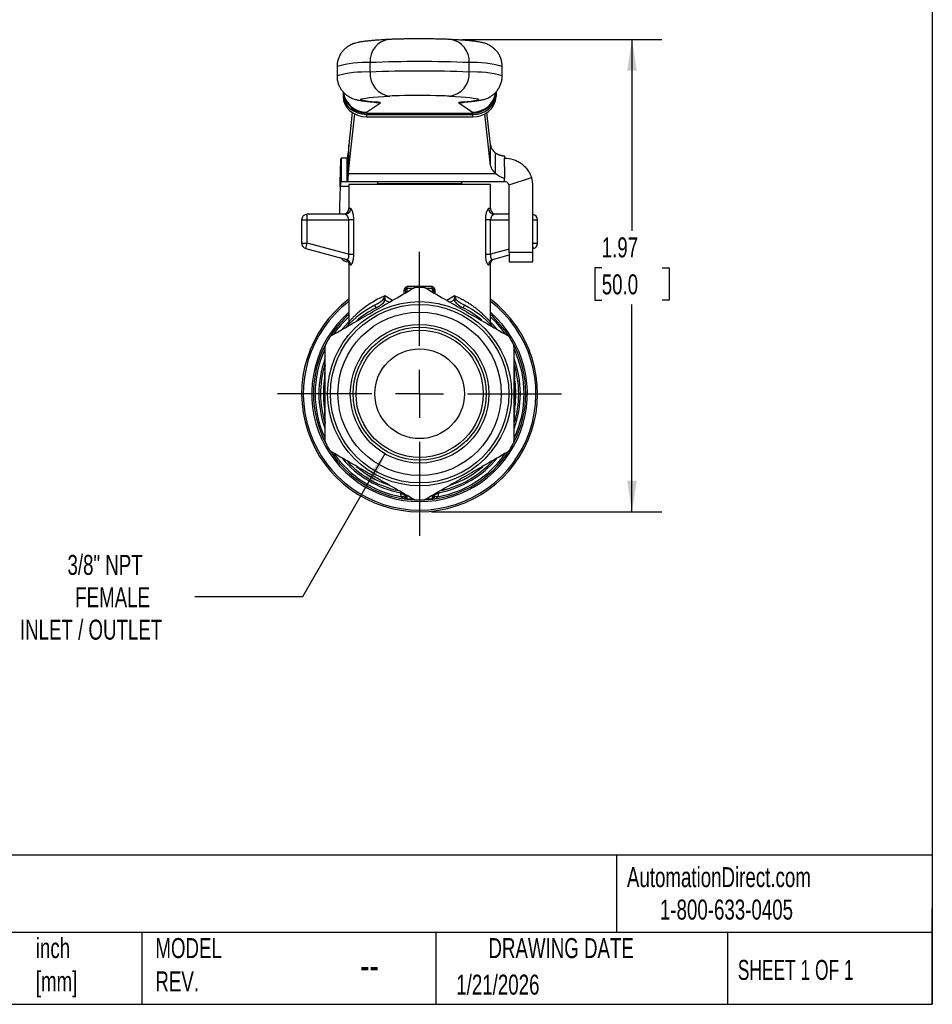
# Model space of a CAD drawing. Header units: inches. Extents: x 0.2 to 10.8, y 0.2 to 8.2.
# Tile 10 of 15: x 6.9 to 10.8, y 0.2 to 4.4. Entities that reach past the tile are written whole.
import ezdxf

# ---------------------------------------------------------------- set-up
doc = ezdxf.new("R2010")
doc.units = ezdxf.units.IN
doc.header["$MEASUREMENT"] = 0
doc.linetypes.add('SLD-Center', pattern=[0.75, 0.6, -0.05, 0.05, -0.05])
doc.linetypes.add('SLD-Solid', pattern=[0])
doc.layers.add('CENTER', color=40, linetype='SLD-Center')
doc.layers.add('DIMENSIONS', color=140, linetype='SLD-Solid', lineweight=25)
doc.layers.add('TEXT', color=140, linetype='SLD-Solid', lineweight=25)
doc.styles.add('SLDTEXTSTYLE0', font='TXT', dxfattribs={"width": 0.7})
doc.styles.add('SLDTEXTSTYLE1', font='TXT', dxfattribs={"width": 0.65})
doc.dimstyles.new('SLDDIMSTYLE0', dxfattribs={"dimtxt": 0.084961, "dimasz": 0.13, "dimexe": 0, "dimexo": 0.0625, "dimgap": 0.02124, "dimtad": 0, "dimtih": 1, "dimtoh": 1, "dimrnd": 1e-09, "dimzin": 12, "dimdsep": 46, "dimtxsty": 'SLDTEXTSTYLE0', "dimsah": 1, "dimcen": 0.09, "dimadec": 0, "dimazin": 3, "dimtfac": 1, "dimtofl": 0, "dimtmove": 0, "dimatfit": 3, "dimfxl": 0, "dimfrac": 2, "dimtolj": 1, "dimtzin": 12, "dimarcsym": 0})
doc.dimstyles.new('SLDDIMSTYLE3', dxfattribs={"dimtxt": 0.084961, "dimasz": 0.13, "dimexe": 0, "dimexo": 0.0625, "dimgap": 0.02124, "dimtad": 0, "dimtih": 1, "dimtoh": 1, "dimrnd": 1e-09, "dimzin": 12, "dimdsep": 46, "dimtxsty": 'SLDTEXTSTYLE0', "dimsah": 1, "dimcen": 0, "dimadec": 0, "dimazin": 3, "dimtfac": 1, "dimtofl": 0, "dimtmove": 0, "dimatfit": 3, "dimfxl": 0, "dimfrac": 2, "dimtolj": 1, "dimtzin": 12, "dimarcsym": 0})

# ---------------------------------------------------------------- blocks, each defined once
blk = doc.blocks.new('_D_5')
at = {"layer": 'DIMENSIONS'}
for p, q in [((8.4669, 2.5452), (8.1226, 1.9487)), ((8.1226, 1.9487), (7.6731, 1.9487))]:
    blk.add_line(p, q, dxfattribs=at)
blk.add_solid([(8.4669, 2.5452), (8.3846, 2.4426), (8.4193, 2.4226)], dxfattribs=at)
at = {"layer": 'DIMENSIONS', "attachment_point": 1, "style": 'SLDTEXTSTYLE0'}
for s, insert, char_height in [('3/8" NPT', (7.1425, 2.1237), 0.08333), ('FEMALE', (7.1748, 1.9886), 0.08333), ('INLET / OUTLET', (6.9441, 1.8536), 0.083333)]:
    blk.add_mtext(s, dxfattribs=dict(at, insert=insert, char_height=char_height))
blk = doc.blocks.new('_D_6')
at = {"layer": 'DIMENSIONS'}
for p, q in [((8.7905, 4.2723), (9.6223, 4.2723)), ((9.4973, 4.2723), (9.4973, 3.4749)), ((9.371, 3.3208), (9.3425, 3.3208)), ((9.3425, 3.3208), (9.3425, 3.1858)), ((9.6235, 3.3208), (9.652, 3.3208)), ((9.652, 3.3208), (9.652, 3.1858)), ((9.3425, 3.1858), (9.371, 3.1858)), ((9.4973, 2.3033), (9.4973, 3.1668)), ((9.652, 3.1858), (9.6235, 3.1858)), ((8.6614, 2.3033), (9.6223, 2.3033))]:
    blk.add_line(p, q, dxfattribs=at)
for points in [[(9.4973, 4.2723), (9.4773, 4.1423), (9.5173, 4.1423)], [(9.4973, 2.3033), (9.5173, 2.4333), (9.4773, 2.4333)]]:
    blk.add_solid(points, dxfattribs=at)
at = {"layer": 'DIMENSIONS', "char_height": 0.08333, "attachment_point": 1, "style": 'SLDTEXTSTYLE0'}
for s, insert in [('1.97', (9.371, 3.4472)), ('50.0', (9.371, 3.2932))]:
    blk.add_mtext(s, dxfattribs=dict(at, insert=insert))
blk = doc.blocks.new('SW_CENTERMARKSYMBOL_0')
at = {"layer": 'CENTER', "color": 0}
for p, q in [((0, 0.2), (0, 0.5921)), ((0, 0), (0, 0.1)), ((-0.2, 0), (-0.5921, 0)), ((0, 0), (-0.1, 0)), ((0, 0), (0, -0.1)), ((0, 0), (0.1, 0)), ((0.2, 0), (0.5921, 0)), ((0, -0.2), (0, -0.5921))]:
    blk.add_line(p, q, dxfattribs=at)

msp = doc.modelspace()

# ---------------------------------------------------------------- linework, layer by layer
for p, q in [((8.267, 4.1596), (8.267, 4.1203)), ((8.4051, 4.1366), (8.4051, 4.1759)), ((8.8178, 4.1366), (8.8178, 4.1759)), ((8.9559, 4.1203), (8.9559, 4.1596)), ((8.2919, 4.0548), (8.2919, 4.0452)), ((8.2919, 4.0452), (8.2919, 4.0353)), ((8.2936, 4.0498), (8.2936, 4.0456)), ((8.931, 4.0549), (8.931, 4.0452)), ((8.931, 4.0353), (8.931, 4.0547)), ((8.931, 4.0452), (8.931, 4.0353)), ((8.3905, 3.9693), (8.4485, 4.0079)), ((8.4239, 4.0113), (8.4316, 4.0111)), ((8.7744, 4.0079), (8.8324, 3.9693)), ((8.7989, 4.0113), (8.7913, 4.0111)), ((8.3305, 3.9676), (8.3162, 3.8325)), ((8.3391, 3.9626), (8.3162, 3.7472)), ((8.3905, 3.9693), (8.3905, 3.9652)), ((8.3905, 3.9652), (8.8324, 3.9652)), ((8.3905, 3.9652), (8.3905, 3.9599)), ((8.3905, 3.9599), (8.8324, 3.9599)), ((8.3905, 3.9599), (8.3905, 3.9501)), ((8.3905, 3.9501), (8.8324, 3.9501)), ((8.8324, 3.9693), (8.8324, 3.9652)), ((8.8324, 3.9652), (8.8324, 3.9599)), ((8.8324, 3.9599), (8.8324, 3.9501)), ((8.9067, 3.7472), (8.8838, 3.9626)), ((8.9067, 3.8325), (8.8923, 3.9677)), ((8.3162, 3.8325), (8.3135, 3.7988)), ((8.3162, 3.7472), (8.3162, 3.8325)), ((8.9067, 3.7472), (8.9067, 3.8325)), ((8.2838, 3.7777), (8.2838, 3.6793)), ((8.3094, 3.7777), (8.2838, 3.7777)), ((8.3094, 3.6793), (8.3094, 3.7777)), ((8.3135, 3.7988), (8.3135, 3.7136)), ((8.9285, 3.7136), (8.9285, 3.7988)), ((8.9658, 3.7863), (8.9658, 3.7777)), ((8.9658, 3.7418), (8.9658, 3.7777)), ((8.3162, 3.7472), (8.3135, 3.7136)), ((8.9658, 3.7418), (8.9658, 3.6932)), ((8.3135, 3.7136), (8.9285, 3.7136)), ((8.9844, 3.6659), (9.0777, 3.6972)), ((8.2799, 3.6596), (8.2768, 3.581)), ((8.3162, 3.6596), (8.2799, 3.6596)), ((8.3094, 3.6793), (8.2838, 3.6793)), ((8.9658, 3.6793), (8.3094, 3.6793)), ((8.3162, 3.6675), (8.3162, 3.5671)), ((8.9067, 3.6675), (8.3162, 3.6675)), ((8.4353, 3.6714), (8.4353, 3.6675)), ((8.4353, 3.6714), (8.7876, 3.6714)), ((8.7876, 3.6675), (8.7876, 3.6714)), ((8.9067, 3.5671), (8.9067, 3.6675)), ((8.9658, 3.6881), (8.9658, 3.6932)), ((8.9658, 3.6793), (8.9658, 3.6881)), ((8.9855, 3.3842), (8.9855, 3.6596)), ((9.0839, 3.3842), (9.0839, 3.6596)), ((8.2768, 3.581), (8.2768, 3.5435)), ((8.1429, 3.5199), (8.1429, 3.5435)), ((8.3005, 3.5435), (8.1429, 3.5435)), ((8.3235, 3.5671), (8.3162, 3.5671)), ((8.9067, 3.5671), (8.8993, 3.5671)), ((8.9855, 3.5435), (8.9224, 3.5435)), ((8.1193, 3.5199), (8.1429, 3.5199)), ((8.1193, 3.5199), (8.1193, 3.4238)), ((8.1429, 3.5199), (8.3152, 3.5199)), ((8.1429, 3.4238), (8.1429, 3.5199)), ((8.3152, 3.5199), (8.3152, 3.3777)), ((8.3372, 3.3777), (8.3372, 3.5199)), ((8.8857, 3.5199), (8.8857, 3.3777)), ((8.9077, 3.3777), (8.9077, 3.5199)), ((8.9077, 3.5199), (8.9855, 3.5199)), ((9.0839, 3.5199), (9.1036, 3.5199)), ((9.1036, 3.4238), (9.1036, 3.5199)), ((8.1193, 3.4238), (8.1429, 3.4238)), ((8.1368, 3.401), (8.1429, 3.4238)), ((8.3152, 3.3777), (8.1429, 3.4238)), ((9.0839, 3.4238), (9.1036, 3.4238)), ((9.0861, 3.401), (9.0839, 3.4091)), ((8.1368, 3.401), (8.3066, 3.3555)), ((8.9855, 3.3985), (8.9077, 3.3777)), ((8.9163, 3.3555), (8.9855, 3.374)), ((9.0839, 3.3842), (8.9855, 3.3842)), ((8.9855, 3.3842), (8.9855, 3.3448)), ((9.0839, 3.4004), (9.0861, 3.401)), ((9.0839, 3.3448), (9.0839, 3.3842)), ((8.3162, 3.3348), (8.3162, 3.0944)), ((8.9067, 3.0946), (8.9067, 3.3348)), ((8.9855, 3.3448), (9.0839, 3.3448)), ((8.4982, 3.1847), (8.4658, 3.2032)), ((8.5462, 3.2245), (8.5462, 3.2124)), ((8.5524, 3.2245), (8.5524, 3.216)), ((8.5593, 3.2356), (8.5873, 3.2358)), ((8.5593, 3.22), (8.5593, 3.2356)), ((8.6355, 3.2358), (8.6635, 3.2356)), ((8.6635, 3.2356), (8.6635, 3.22)), ((8.6705, 3.216), (8.6705, 3.2245)), ((8.6766, 3.2124), (8.6766, 3.2245)), ((8.7571, 3.2032), (8.7247, 3.1847)), ((8.4709, 3.1842), (8.4853, 3.1773)), ((8.7375, 3.1773), (8.752, 3.1842)), ((8.5351, 2.3849), (8.5319, 2.3827)), ((8.5319, 2.3827), (8.5371, 2.3838)), ((8.6858, 2.3838), (8.691, 2.3827)), ((8.691, 2.3827), (8.6878, 2.3849)), ((8.5524, 2.3749), (8.5524, 2.3634)), ((8.5593, 2.3572), (8.5593, 2.3709)), ((8.5861, 2.3556), (8.5593, 2.3572)), ((8.5593, 2.3556), (8.5904, 2.3538)), ((8.6325, 2.3538), (8.6635, 2.3556)), ((8.6635, 2.3572), (8.6368, 2.3556)), ((8.6635, 2.3709), (8.6635, 2.3572)), ((8.6705, 2.3634), (8.6705, 2.3749))]:
    msp.add_line(p, q)
at = {"flags": 128}
for points in [[(8.4316, 4.0111), (8.4125, 4.0127), (8.3966, 4.0144), (8.3839, 4.0161), (8.3745, 4.0178), (8.3684, 4.0196), (8.3656, 4.0213), (8.3661, 4.0231), (8.37, 4.0248), (8.3772, 4.0266), (8.3877, 4.0283), (8.4015, 4.03), (8.4185, 4.0316), (8.4385, 4.0333), (8.4616, 4.0348), (8.4876, 4.0363)], [(8.7353, 4.0363), (8.7613, 4.0348), (8.7844, 4.0333), (8.8044, 4.0316), (8.8214, 4.03), (8.8351, 4.0283), (8.8457, 4.0266), (8.8529, 4.0248), (8.8568, 4.0231), (8.8573, 4.0213), (8.8545, 4.0196), (8.8484, 4.0178), (8.839, 4.0161), (8.8262, 4.0144), (8.8103, 4.0127), (8.7913, 4.0111)], [(8.4218, 4.0117), (8.4293, 4.0099), (8.4485, 4.0079)], [(8.4485, 4.0079), (8.4488, 4.0083), (8.4484, 4.0088), (8.4473, 4.0092), (8.4455, 4.0096), (8.443, 4.01), (8.4398, 4.0104), (8.436, 4.0107), (8.4316, 4.0111)], [(8.7913, 4.0111), (8.7868, 4.0107), (8.783, 4.0104), (8.7799, 4.01), (8.7774, 4.0096), (8.7756, 4.0092), (8.7745, 4.0088), (8.7741, 4.0083), (8.7744, 4.0079)], [(8.7744, 4.0079), (8.7935, 4.0099), (8.8025, 4.0121)], [(8.3162, 3.0946), (8.3004, 3.0782), (8.2893, 3.0654)], [(8.9349, 3.0638), (8.9224, 3.0782), (8.9071, 3.0942)], [(8.5319, 2.3827), (8.5319, 2.3811), (8.5319, 2.3798)], [(8.691, 2.3798), (8.691, 2.3815), (8.691, 2.3827)]]:
    msp.add_lwpolyline(points, dxfattribs=at)
for radius in [0.3839, 0.372, 0.3406, 0.289, 0.277, 0.2652, 0.187]:
    msp.add_circle((8.6114, 2.7955), radius)
for centre, radius, start, end in [((8.4948, 4.1832), 0.09, 97.9376, 184.6432), ((8.7281, 4.1832), 0.09, 355.3567, 82.0624), ((8.3851, 3.7512), 0.4252, 87.308, 106.1328), ((8.6114, -0.9471), 5.1272, 87.6931, 92.3069), ((8.8378, 3.7512), 0.4252, 73.8673, 92.6919), ((8.3851, 3.7118), 0.4252, 87.3081, 106.1328), ((8.4988, 4.1296), 0.094, 175.7625, 263.1845), ((8.6114, -0.9864), 5.1272, 87.6931, 92.3069), ((8.7241, 4.1296), 0.094, 276.8155, 4.2376), ((8.8378, 3.7119), 0.4251, 73.8644, 92.6936), ((8.5595, 2.5905), 1.4477, 91.2989, 92.8447), ((8.6112, 0.3229), 3.7158, 88.6139, 91.3043), ((8.6657, 2.6453), 1.3927, 87.1384, 88.5447), ((8.8324, 4.0637), 0.0985, 269.9837, 354.3366), ((8.8386, 4.0524), 0.0927, 266.1967, 355.5123), ((8.8386, 4.0426), 0.0927, 266.1967, 355.5123), ((8.9571, 3.8412), 0.0512, 189.8433, 235.9132), ((8.9571, 3.756), 0.0512, 189.8433, 235.9132), ((8.9658, 3.6596), 0.1181, 0, 18.5571), ((8.4431, 3.6714), 0.00787, 90, 180), ((8.7797, 3.6714), 0.00787, 0, 90), ((8.9658, 3.6596), 0.0197, 0, 18.5571), ((8.1429, 3.5199), 0.0236, 90, 180), ((8.2925, 3.5671), 0.0236, 270, 0), ((8.9303, 3.5671), 0.0236, 180, 270), ((9.0799, 3.5199), 0.0236, 0, 80.4059), ((8.1429, 3.4238), 0.0236, 180, 255), ((9.0799, 3.4238), 0.0236, 285, 0), ((8.3162, 3.3842), 0.0394, 214.9959, 265.7951), ((8.6114, 2.7955), 0.4429, 88.0388, 91.9612), ((8.6114, 2.7955), 0.4921, 126.8699, 53.1301), ((8.6114, 2.7955), 0.4852, 127.4851, 52.5149), ((8.6114, 2.7955), 0.4134, 116.9122, 137.6034), ((8.6114, 2.7955), 0.4134, 42.7988, 63.088), ((8.6114, 2.7955), 0.4498, 131.0269, 48.9731), ((8.6114, 2.7955), 0.4429, 131.8103, 146.6094), ((8.6114, 2.7955), 0.4016, 116.9122, 131.0461), ((8.6114, 2.7955), 0.4016, 49.6567, 63.0878), ((8.6114, 2.7955), 0.4429, 32.8501, 48.1897), ((8.6114, 2.7955), 0.436, 132.6288, 145.0978), ((8.6114, 2.7955), 0.436, 34.9938, 47.3712), ((8.6114, 2.7955), 0.4429, 152.9799, 207.15), ((8.6114, 2.7955), 0.4429, 148.0388, 151.9612), ((8.6114, 2.7955), 0.4429, 28.0388, 31.9612), ((8.6114, 2.7955), 0.4429, 332.9977, 27.1856), ((8.6114, 2.7955), 0.436, 154.913, 205.0232), ((8.6114, 2.7955), 0.436, 334.9341, 25.0143), ((8.6114, 2.7955), 0.4203, 159.9559, 200.0621), ((8.6114, 2.7955), 0.4134, 162.9319, 197.6653), ((8.6114, 2.7955), 0.4203, 339.713, 20.4641), ((8.6114, 2.7955), 0.4134, 342.8423, 17.1798), ((8.6114, 2.7955), 0.4016, 172.0096, 187.9904), ((8.6114, 2.7955), 0.4016, 352.0096, 7.9904), ((8.6114, 2.7955), 0.4429, 208.0388, 211.9612), ((8.6114, 2.7955), 0.4429, 328.0388, 331.9612), ((8.6114, 2.7955), 0.4429, 212.8144, 263.2437), ((8.6114, 2.7955), 0.436, 214.9874, 259.876), ((8.6114, 2.7955), 0.4429, 276.7563, 326.574), ((8.6114, 2.7955), 0.436, 280.124, 325.0788), ((8.6114, 2.7955), 0.4203, 219.9362, 259.0945), ((8.6114, 2.7955), 0.4134, 222.9436, 257.7451), ((8.6114, 2.7955), 0.4203, 280.9055, 320.4099), ((8.6114, 2.7955), 0.4134, 282.8778, 317.2277), ((8.6114, 2.7955), 0.4016, 229.0012, 251.0549), ((8.6114, 2.7955), 0.4016, 288.9926, 311.0461), ((8.5593, 2.3642), 0.007, 186.1256, 269.8765), ((8.5603, 2.3634), 0.00787, 180, 263.2437), ((8.6114, 2.7955), 0.4429, 268.0388, 271.9612), ((8.6635, 2.3642), 0.007, 270.1235, 353.8744), ((8.6626, 2.3634), 0.00787, 276.7563, 0)]:
    msp.add_arc(centre, radius, start, end)
for centre, ratio, start_param, end_param in [((8.3905, 4.0452), 0.864839, 3.14159, 4.712386), ((8.3905, 4.0353), 0.864839, 3.14159, 4.712386), ((8.3905, 4.0635), 0.998021, 3.256584, 3.324589), ((8.3905, 4.0677), 0.998021, 3.324589, 4.712376), ((8.3905, 4.0635), 0.998021, 3.324589, 4.712376), ((8.8324, 4.0677), 0.998021, 4.712376, 6.134276)]:
    msp.add_ellipse(centre, major_axis=(0.0986, 0), ratio=ratio, start_param=start_param, end_param=end_param)
for points, knots in [([(8.4823, 4.2723), (8.4778, 4.2721), (8.4645, 4.2713), (8.4442, 4.2701), (8.4222, 4.2685), (8.4023, 4.2668), (8.3841, 4.2649), (8.3687, 4.2628), (8.3559, 4.2605), (8.3456, 4.2581), (8.3366, 4.2552), (8.3286, 4.2522), (8.32, 4.248), (8.3106, 4.2424), (8.3008, 4.2348), (8.2912, 4.2252), (8.2823, 4.2135), (8.275, 4.1999), (8.2699, 4.1851), (8.2671, 4.1714), (8.2673, 4.1629), (8.2673, 4.1596)], [0, 0, 0, 0, 0.0474385, 0.1395989, 0.2324851, 0.3269355, 0.4242849, 0.528039, 0.6118346, 0.6752184, 0.710662, 0.7421017, 0.770787, 0.7987548, 0.826938, 0.8562418, 0.8866283, 0.9177039, 0.9491666, 0.9808288, 1, 1, 1, 1]), ([(8.6285, 4.2748), (8.626, 4.2748), (8.6166, 4.2748), (8.5999, 4.2748), (8.579, 4.2747), (8.5586, 4.2745), (8.5392, 4.2742), (8.521, 4.2738), (8.5043, 4.2733), (8.4915, 4.2728), (8.4847, 4.2724), (8.4823, 4.2723)], [0, 0, 0, 0, 0.045421, 0.170673, 0.295932, 0.421317, 0.547027, 0.673336, 0.800692, 0.929941, 1, 1, 1, 1]), ([(8.7405, 4.2723), (8.7383, 4.2724), (8.7313, 4.2728), (8.7182, 4.2733), (8.7008, 4.2738), (8.6822, 4.2742), (8.6625, 4.2745), (8.6445, 4.2747), (8.633, 4.2747), (8.6285, 4.2748)], [0, 0, 0, 0, 0.084104, 0.256408, 0.421266, 0.582226, 0.741332, 0.899462, 1, 1, 1, 1]), ([(8.9558, 4.1595), (8.9558, 4.16), (8.9563, 4.1661), (8.9546, 4.1776), (8.9506, 4.1931), (8.9444, 4.2069), (8.9367, 4.219), (8.928, 4.2292), (8.9189, 4.2374), (8.9099, 4.2439), (8.9014, 4.2488), (8.8935, 4.2525), (8.8861, 4.2553), (8.8787, 4.2576), (8.8707, 4.2597), (8.8607, 4.2617), (8.8479, 4.2637), (8.8318, 4.2656), (8.8127, 4.2675), (8.7914, 4.2692), (8.7674, 4.2708), (8.7495, 4.2718), (8.7405, 4.2723)], [0, 0, 0, 0, 0.002994, 0.036379, 0.068078, 0.09839, 0.127489, 0.155455, 0.182335, 0.208343, 0.2342, 0.261044, 0.29043, 0.324747, 0.367523, 0.425185, 0.514512, 0.615105, 0.709358, 0.809256, 0.904737, 1, 1, 1, 1]), ([(8.2673, 4.1203), (8.2672, 4.1177), (8.267, 4.1096), (8.2695, 4.0965), (8.2744, 4.0816), (8.2812, 4.0684), (8.2893, 4.057), (8.2982, 4.0475), (8.3073, 4.0399), (8.3162, 4.0341), (8.3244, 4.0297), (8.3321, 4.0263), (8.3395, 4.0237), (8.347, 4.0215), (8.3555, 4.0195), (8.3672, 4.0174), (8.3818, 4.0153), (8.4002, 4.0134), (8.4144, 4.0121), (8.4226, 4.0115), (8.4239, 4.0113)], [0, 0, 0, 0, 0.019788, 0.062131, 0.102452, 0.141079, 0.178186, 0.213848, 0.248157, 0.281584, 0.31538, 0.351023, 0.390987, 0.438776, 0.499916, 0.585623, 0.731993, 0.857581, 0.976603, 1, 1, 1, 1]), ([(8.7989, 4.0113), (8.8024, 4.0116), (8.813, 4.0125), (8.829, 4.014), (8.8467, 4.016), (8.8615, 4.0183), (8.8735, 4.0209), (8.8831, 4.0236), (8.8909, 4.0264), (8.8992, 4.03), (8.9083, 4.035), (8.9179, 4.0417), (8.9277, 4.0504), (8.937, 4.0613), (8.945, 4.0741), (8.9511, 4.0885), (8.9552, 4.104), (8.9556, 4.1148), (8.9558, 4.1202)], [0, 0, 0, 0, 0.061587, 0.186327, 0.315169, 0.457245, 0.557113, 0.607264, 0.650235, 0.688485, 0.724784, 0.760956, 0.798212, 0.837009, 0.87691, 0.917454, 0.958345, 1, 1, 1, 1]), ([(8.4239, 4.0113), (8.4251, 4.0113), (8.4276, 4.0111), (8.4295, 4.0108), (8.4292, 4.0109), (8.4291, 4.0109)], [0, 0, 0, 0, 0.393679, 0.858361, 1, 1, 1, 1]), ([(8.7936, 4.0109), (8.7937, 4.0109), (8.7939, 4.0109), (8.7961, 4.0111), (8.7982, 4.0113), (8.7989, 4.0113)], [0, 0, 0, 0, 0.309075, 0.765663, 1, 1, 1, 1]), ([(8.2799, 3.6596), (8.2802, 3.675), (8.2805, 3.6903), (8.2812, 3.7187), (8.2815, 3.7317), (8.2822, 3.7536), (8.2825, 3.7623), (8.283, 3.7714), (8.2831, 3.7738), (8.2835, 3.7769), (8.2836, 3.7777), (8.2838, 3.7777)], [0, 0, 0, 0, 0.1173073, 0.1173073, 0.2345529, 0.2345529, 0.3517984, 0.3517984, 0.4121738, 0.4121738, 0.47255, 0.47255, 0.47255, 0.47255]), ([(8.3094, 3.7777), (8.31, 3.7777), (8.3107, 3.7795), (8.3121, 3.7867), (8.3128, 3.792), (8.3135, 3.7988)], [0, 0, 0, 0, 0.1050019, 0.1050019, 0.2100038, 0.2100038, 0.2100038, 0.2100038]), ([(8.9285, 3.7988), (8.9288, 3.7986), (8.9295, 3.7982), (8.9305, 3.7976), (8.9316, 3.7971), (8.9327, 3.7965), (8.9338, 3.7959), (8.9349, 3.7954), (8.936, 3.7949), (8.9372, 3.7944), (8.9384, 3.7938), (8.9396, 3.7934), (8.9408, 3.7929), (8.942, 3.7924), (8.9433, 3.792), (8.9446, 3.7915), (8.9459, 3.7911), (8.9472, 3.7907), (8.9485, 3.7903), (8.9499, 3.7899), (8.9512, 3.7895), (8.9526, 3.7891), (8.954, 3.7888), (8.9554, 3.7884), (8.9568, 3.7881), (8.9583, 3.7878), (8.9598, 3.7875), (8.9612, 3.7872), (8.9627, 3.7869), (8.9642, 3.7866), (8.9653, 3.7864), (8.9658, 3.7863)], [0, 0, 0, 0, 0.008495, 0.0169498, 0.0253634, 0.0337347, 0.0420628, 0.0503467, 0.0585855, 0.0667782, 0.0749238, 0.0830215, 0.0910703, 0.0990693, 0.1070176, 0.1149143, 0.1227587, 0.1305497, 0.1382867, 0.1459689, 0.1535953, 0.1611653, 0.1686781, 0.176133, 0.1835293, 0.1908664, 0.1981435, 0.20536, 0.2125154, 0.2196092, 0.2266407, 0.2266407, 0.2266407, 0.2266407]), ([(8.9658, 3.7777), (8.9776, 3.7777), (8.9894, 3.776), (9.0068, 3.7705), (9.0125, 3.7683), (9.0234, 3.7629), (9.0287, 3.7598), (9.0388, 3.7527), (9.0436, 3.7486), (9.0525, 3.74), (9.0566, 3.7354), (9.0641, 3.7254), (9.0674, 3.72), (9.0733, 3.709), (9.0757, 3.7032), (9.0777, 3.6972)], [0, 0, 0, 0, 0.25, 0.25, 0.375, 0.375, 0.5, 0.5, 0.625, 0.625, 0.75, 0.75, 0.875, 0.875, 1, 1, 1, 1]), ([(8.3135, 3.7136), (8.3128, 3.7024), (8.3121, 3.6938), (8.3107, 3.6822), (8.31, 3.6793), (8.3094, 3.6793)], [0, 0, 0, 0, 0.170494, 0.170494, 0.340988, 0.340988, 0.340988, 0.340988]), ([(8.2838, 3.6793), (8.2835, 3.6793), (8.2832, 3.6788), (8.2825, 3.6768), (8.2822, 3.6754), (8.2815, 3.6717), (8.2812, 3.6696), (8.2805, 3.6648), (8.2802, 3.6622), (8.2799, 3.6596)], [0, 0, 0, 0, 0.01985532, 0.01985532, 0.03970042, 0.03970042, 0.05954552, 0.05954552, 0.07941781, 0.07941781, 0.07941781, 0.07941781]), ([(8.9844, 3.6659), (8.9835, 3.6688), (8.9818, 3.6714), (8.9783, 3.675), (8.9764, 3.6763), (8.9713, 3.6789), (8.9683, 3.6793), (8.9658, 3.6793)], [0, 0, 0, 0, 0.25, 0.25, 0.5, 0.5, 1, 1, 1, 1]), ([(8.3005, 3.5435), (8.3065, 3.5435), (8.3125, 3.546), (8.3211, 3.5548), (8.3235, 3.5609), (8.3235, 3.5671)], [0, 0, 0, 0, 0.5, 0.5, 1, 1, 1, 1]), ([(8.3152, 3.5199), (8.3152, 3.5206), (8.3152, 3.5221), (8.3149, 3.5244), (8.3144, 3.5267), (8.3136, 3.5296), (8.3122, 3.5331), (8.3103, 3.5364), (8.3079, 3.5394), (8.3053, 3.5418), (8.3026, 3.5433), (8.3012, 3.5434), (8.3005, 3.5435)], [0, 0, 0, 0, 0.056185, 0.113915, 0.173506, 0.235247, 0.349081, 0.482198, 0.580676, 0.742245, 0.888973, 1, 1, 1, 1]), ([(8.3372, 3.5199), (8.3372, 3.5271), (8.3359, 3.5414), (8.3304, 3.5611), (8.3258, 3.5671), (8.3235, 3.5671)], [0, 0, 0, 0, 0.0547811, 0.1095621, 0.1917337, 0.1917337, 0.1917337, 0.1917337]), ([(8.8993, 3.5671), (8.8964, 3.5671), (8.8893, 3.5558), (8.8857, 3.5307), (8.8857, 3.5199)], [0, 0, 0, 0, 0.1095943, 0.19179, 0.19179, 0.19179, 0.19179]), ([(8.8993, 3.5671), (8.8993, 3.5609), (8.9018, 3.5548), (8.9103, 3.546), (8.9163, 3.5435), (8.9224, 3.5435)], [0, 0, 0, 0, 0.5, 0.5, 1, 1, 1, 1]), ([(8.9224, 3.5435), (8.922, 3.5435), (8.9211, 3.5434), (8.9195, 3.5429), (8.9174, 3.5416), (8.9151, 3.5395), (8.9135, 3.5375), (8.912, 3.5354), (8.9105, 3.5328), (8.9089, 3.5285), (8.9079, 3.5241), (8.9077, 3.5212), (8.9077, 3.5199)], [0, 0, 0, 0, 0.068382, 0.153499, 0.255378, 0.411482, 0.512324, 0.518371, 0.658421, 0.784484, 0.897784, 1, 1, 1, 1]), ([(8.3372, 3.5199), (8.3354, 3.5199), (8.3324, 3.5199), (8.3246, 3.5199), (8.3199, 3.5199), (8.3152, 3.5199)], [0, 0, 0, 0, 0.5, 0.5, 1, 1, 1, 1]), ([(8.9077, 3.5199), (8.903, 3.5199), (8.8983, 3.5199), (8.8905, 3.5199), (8.8875, 3.5199), (8.8857, 3.5199)], [0, 0, 0, 0, 0.5, 0.5, 1, 1, 1, 1]), ([(8.3066, 3.3555), (8.3071, 3.3554), (8.308, 3.3552), (8.3093, 3.3555), (8.3106, 3.356), (8.3117, 3.3569), (8.3127, 3.3579), (8.3136, 3.3591), (8.3141, 3.3601), (8.3153, 3.3626), (8.3167, 3.3681), (8.3157, 3.3744), (8.3152, 3.3777)], [0, 0, 0, 0, 0.0875, 0.169738, 0.246802, 0.318798, 0.385855, 0.448133, 0.505835, 0.507684, 0.749829, 1, 1, 1, 1]), ([(8.3152, 3.3777), (8.3199, 3.3777), (8.3246, 3.3777), (8.3324, 3.3777), (8.3354, 3.3777), (8.3372, 3.3777)], [0, 0, 0, 0, 0.5, 0.5, 1, 1, 1, 1]), ([(8.3235, 3.3327), (8.3257, 3.332), (8.3304, 3.3369), (8.336, 3.3561), (8.3372, 3.3705), (8.3372, 3.3777)], [0, 0, 0, 0, 0.0813558, 0.135593, 0.1898301, 0.1898301, 0.1898301, 0.1898301]), ([(8.8857, 3.3777), (8.8857, 3.3705), (8.8866, 3.3599), (8.8913, 3.3389), (8.8964, 3.3318), (8.8993, 3.3327)], [0, 0, 0, 0, 0.0542219, 0.0813328, 0.1897765, 0.1897765, 0.1897765, 0.1897765]), ([(8.8857, 3.3777), (8.8875, 3.3777), (8.8905, 3.3777), (8.8983, 3.3777), (8.903, 3.3777), (8.9077, 3.3777)], [0, 0, 0, 0, 0.5, 0.5, 1, 1, 1, 1]), ([(8.9077, 3.3777), (8.9075, 3.3767), (8.9071, 3.3749), (8.9068, 3.3721), (8.9067, 3.3694), (8.9068, 3.3669), (8.9072, 3.3646), (8.9077, 3.3624), (8.9087, 3.3599), (8.9105, 3.3573), (8.9132, 3.3553), (8.9152, 3.3554), (8.9163, 3.3555)], [0, 0, 0, 0, 0.074091, 0.146155, 0.216714, 0.286324, 0.355561, 0.425014, 0.495265, 0.636719, 0.804406, 1, 1, 1, 1]), ([(8.2987, 3.3576), (8.3011, 3.3567), (8.306, 3.3549), (8.3116, 3.3494), (8.3154, 3.3425), (8.3159, 3.3374), (8.3162, 3.3348)], [0, 0, 0, 0, 0.2500922, 0.5000001, 0.7499096, 1, 1, 1, 1]), ([(8.9067, 3.3348), (8.9069, 3.3374), (8.9074, 3.3425), (8.9113, 3.3494), (8.9169, 3.3549), (8.9218, 3.3567), (8.9242, 3.3576)], [0, 0, 0, 0, 0.25009, 0.5, 0.749908, 1, 1, 1, 1]), ([(8.2439, 3.0379), (8.2757, 3.0562), (8.3049, 3.0731), (8.3609, 3.1054), (8.3877, 3.1209), (8.4414, 3.1519), (8.4683, 3.1674), (8.5243, 3.1998), (8.5535, 3.2166), (8.5853, 3.235)], [0, 0, 0, 0, 0.25, 0.25, 0.5, 0.5, 0.75, 0.75, 1, 1, 1, 1]), ([(8.4658, 3.2032), (8.4582, 3.1997), (8.4406, 3.1919), (8.4137, 3.1768), (8.3862, 3.1587), (8.3628, 3.1406), (8.346, 3.1258), (8.336, 3.1158), (8.3299, 3.1095), (8.3259, 3.1053), (8.3226, 3.1017), (8.3193, 3.098), (8.3166, 3.0948), (8.3164, 3.0945), (8.3163, 3.0944)], [0, 0, 0, 0, 0.086367, 0.198703, 0.337073, 0.475508, 0.588369, 0.675742, 0.722508, 0.767718, 0.811437, 0.853734, 0.934335, 1, 1, 1, 1]), ([(8.4658, 3.2032), (8.4658, 3.2032), (8.4658, 3.2031), (8.4635, 3.1975), (8.4606, 3.1918), (8.4576, 3.187)], [-0.00036044, -0.00036044, -0.00036044, -0.00036044, 0, 0, 0.07436772, 0.07436772, 0.07436772, 0.07436772]), ([(8.4676, 3.1862), (8.4678, 3.1911), (8.4671, 3.1971), (8.4658, 3.2031), (8.4658, 3.2032), (8.4658, 3.2032)], [-0.00036044, -0.00036044, -0.00036044, -0.00036044, 0.07400727, 0.07400727, 0.07436772, 0.07436772, 0.07436772, 0.07436772]), ([(8.5598, 3.2419), (8.5575, 3.2419), (8.5541, 3.2408), (8.548, 3.2353), (8.5462, 3.2292), (8.5462, 3.2245)], [0, 0, 0, 0, 0.01805682, 0.02708523, 0.06319886, 0.06319886, 0.06319886, 0.06319886]), ([(8.5524, 3.2245), (8.5524, 3.2245), (8.5518, 3.2245), (8.5496, 3.2245), (8.548, 3.2245), (8.5462, 3.2245)], [0, 0, 0, 0, 0.5, 0.5, 1, 1, 1, 1]), ([(8.5524, 3.2245), (8.5524, 3.2277), (8.5533, 3.2318), (8.5564, 3.2352), (8.5582, 3.2357), (8.5593, 3.2356)], [0, 0, 0, 0, 0.03611363, 0.04514204, 0.06319886, 0.06319886, 0.06319886, 0.06319886]), ([(8.5593, 3.2356), (8.5595, 3.2365), (8.5597, 3.2385), (8.5598, 3.2409), (8.5598, 3.2419)], [0, 0, 0, 0, 0.571429, 1, 1, 1, 1]), ([(8.5963, 3.2381), (8.5953, 3.238), (8.5934, 3.2379), (8.5906, 3.2373), (8.5878, 3.2363), (8.5861, 3.2354), (8.5853, 3.235)], [0, 0, 0, 0, 0.249002, 0.49583, 0.744763, 1, 1, 1, 1]), ([(8.6376, 3.235), (8.6368, 3.2354), (8.6353, 3.2362), (8.6329, 3.2371), (8.6306, 3.2376), (8.6285, 3.238), (8.6272, 3.2381), (8.6266, 3.2381)], [0, 0, 0, 0, 0.225476, 0.448802, 0.67292, 0.837836, 1, 1, 1, 1]), ([(8.6376, 3.235), (8.6694, 3.2166), (8.6986, 3.1998), (8.7546, 3.1674), (8.7814, 3.1519), (8.8352, 3.1209), (8.862, 3.1054), (8.918, 3.0731), (8.9472, 3.0562), (8.979, 3.0379)], [0, 0, 0, 0, 0.25, 0.25, 0.5, 0.5, 0.75, 0.75, 1, 1, 1, 1]), ([(8.6766, 3.2245), (8.6766, 3.2292), (8.6749, 3.2353), (8.6688, 3.2408), (8.6654, 3.2419), (8.6631, 3.2419)], [0, 0, 0, 0, 0.03610255, 0.04512819, 0.06317947, 0.06317947, 0.06317947, 0.06317947]), ([(8.6635, 3.2356), (8.6647, 3.2357), (8.6665, 3.2352), (8.6696, 3.2317), (8.6705, 3.2277), (8.6705, 3.2245)], [0, 0, 0, 0, 0.01805128, 0.02707691, 0.06317947, 0.06317947, 0.06317947, 0.06317947]), ([(8.6705, 3.2245), (8.6705, 3.2245), (8.6719, 3.2245), (8.6752, 3.2245), (8.6766, 3.2245)], [0, 0, 0, 0, 0.571429, 1, 1, 1, 1]), ([(8.7571, 3.2032), (8.7571, 3.2032), (8.7571, 3.2031), (8.7558, 3.1971), (8.7551, 3.1911), (8.7553, 3.1862)], [-0.07472816, -0.07472816, -0.07472816, -0.07472816, -0.07436772, -0.07436772, 0, 0, 0, 0]), ([(8.7653, 3.187), (8.7623, 3.1918), (8.7594, 3.1975), (8.7571, 3.2031), (8.7571, 3.2032), (8.7571, 3.2032)], [-0.07472816, -0.07472816, -0.07472816, -0.07472816, -0.00036044, -0.00036044, 0, 0, 0, 0]), ([(8.9066, 3.0946), (8.9065, 3.0948), (8.9062, 3.0952), (8.9028, 3.099), (8.8969, 3.1052), (8.8892, 3.113), (8.8804, 3.1219), (8.8717, 3.13), (8.8636, 3.1372), (8.8562, 3.1436), (8.8475, 3.1506), (8.8361, 3.1592), (8.8227, 3.1684), (8.8087, 3.1771), (8.795, 3.1849), (8.7818, 3.1918), (8.7693, 3.1979), (8.761, 3.2015), (8.7571, 3.2032)], [0, 0, 0, 0, 0.069308, 0.15121, 0.235868, 0.323865, 0.388024, 0.46083, 0.512798, 0.547928, 0.597783, 0.662359, 0.731039, 0.794744, 0.853482, 0.907261, 0.956095, 1, 1, 1, 1]), ([(8.4576, 3.187), (8.4547, 3.1822), (8.4426, 3.1738), (8.4299, 3.1669), (8.4243, 3.1641)], [0, 0, 0, 0, 0.0735055, 0.1286346, 0.1286346, 0.1286346, 0.1286346]), ([(8.4297, 3.1535), (8.4281, 3.1567), (8.4267, 3.1594), (8.4248, 3.1631), (8.4243, 3.1641), (8.4243, 3.1641)], [0, 0, 0, 0, 0.5, 0.5, 1, 1, 1, 1]), ([(8.4297, 3.1535), (8.4363, 3.1569), (8.4513, 3.1657), (8.4645, 3.1778), (8.4676, 3.1862)], [0, 0, 0, 0, 0.0551291, 0.1286346, 0.1286346, 0.1286346, 0.1286346]), ([(8.4676, 3.1862), (8.4655, 3.1866), (8.462, 3.1871), (8.4589, 3.1871), (8.4576, 3.187)], [0, 0, 0, 0, 0.571429, 1, 1, 1, 1]), ([(8.7553, 3.1862), (8.7576, 3.1799), (8.7693, 3.1671), (8.7843, 3.158), (8.7932, 3.1535)], [0, 0, 0, 0, 0.0551409, 0.1286622, 0.1286622, 0.1286622, 0.1286622]), ([(8.7985, 3.1641), (8.7911, 3.1678), (8.7782, 3.1749), (8.7675, 3.1834), (8.7653, 3.187)], [0, 0, 0, 0, 0.0735194, 0.1286603, 0.1286603, 0.1286603, 0.1286603]), ([(8.7932, 3.1535), (8.795, 3.1572), (8.7977, 3.1624), (8.7985, 3.1641), (8.7985, 3.1641), (8.7985, 3.1641), (8.7985, 3.1641), (8.7985, 3.1641)], [0, 0, 0, 0, 0.571429, 1, 1, 1, 1.00006, 1.00006, 1.00006, 1.00006]), ([(8.3162, 3.0942), (8.3161, 3.0935), (8.3161, 3.0924), (8.3159, 3.0909), (8.3157, 3.0898), (8.3155, 3.0886), (8.3151, 3.087), (8.314, 3.0842), (8.3126, 3.0814), (8.3114, 3.08), (8.3108, 3.0792)], [0, 0, 0, 0, 0.06819, 0.1009969, 0.1333393, 0.1670384, 0.2052701, 0.3064858, 0.6102588, 1, 1, 1, 1]), ([(8.9126, 3.0788), (8.9118, 3.0797), (8.9103, 3.0815), (8.9087, 3.0846), (8.9076, 3.0876), (8.9068, 3.0907), (8.9067, 3.093), (8.9066, 3.0945)], [0, 0, 0, 0, 0.348314, 0.633489, 0.741451, 0.830781, 1, 1, 1, 1]), ([(8.2439, 3.0379), (8.2432, 3.0374), (8.2417, 3.0365), (8.2397, 3.0349), (8.2381, 3.0332), (8.2367, 3.0315), (8.236, 3.0304), (8.2357, 3.0299)], [0, 0, 0, 0, 0.225476, 0.448802, 0.67292, 0.837836, 1, 1, 1, 1]), ([(8.9872, 3.0299), (8.9867, 3.0307), (8.9856, 3.0323), (8.9836, 3.0344), (8.9814, 3.0363), (8.9798, 3.0373), (8.979, 3.0379)], [0, 0, 0, 0, 0.249002, 0.49583, 0.744763, 1, 1, 1, 1]), ([(8.2205, 3.0037), (8.2201, 3.0028), (8.2192, 3.001), (8.2184, 2.9983), (8.2178, 2.9954), (8.2178, 2.9935), (8.2177, 2.9926)], [0, 0, 0, 0, 0.249002, 0.49583, 0.744763, 1, 1, 1, 1]), ([(9.0051, 2.9926), (9.0051, 2.9934), (9.0051, 2.9951), (9.0046, 2.9977), (9.004, 2.9999), (9.0032, 3.002), (9.0027, 3.0031), (9.0024, 3.0037)], [0, 0, 0, 0, 0.225476, 0.448802, 0.67292, 0.837836, 1, 1, 1, 1]), ([(8.2177, 2.5984), (8.2177, 2.6043), (8.2177, 2.616), (8.2177, 2.6334), (8.2177, 2.6507), (8.2177, 2.6677), (8.2177, 2.6845), (8.2177, 2.7113), (8.2177, 2.7483), (8.2177, 2.7954), (8.2177, 2.8426), (8.2177, 2.8852), (8.2177, 2.9235), (8.2177, 2.9578), (8.2177, 2.9808), (8.2177, 2.9926)], [0, 0, 0, 0, 0.045773, 0.090732, 0.134893, 0.178273, 0.220889, 0.262761, 0.382456, 0.500006, 0.617506, 0.737252, 0.82171, 0.909247, 1, 1, 1, 1]), ([(9.0051, 2.9926), (9.0051, 2.9558), (9.0051, 2.9222), (9.0051, 2.8575), (9.0051, 2.8265), (9.0051, 2.7644), (9.0051, 2.7334), (9.0051, 2.6687), (9.0051, 2.6351), (9.0051, 2.5984)], [0, 0, 0, 0, 0.25, 0.25, 0.5, 0.5, 0.75, 0.75, 1, 1, 1, 1]), ([(8.2171, 2.9164), (8.2168, 2.9119), (8.2162, 2.9029), (8.215, 2.881), (8.2142, 2.8644), (8.2138, 2.8513)], [0, 0, 0, 0, 0.0510557, 0.0765836, 0.1786951, 0.1786951, 0.1786951, 0.1786951]), ([(9.0091, 2.8513), (9.0087, 2.8644), (9.0079, 2.881), (9.0067, 2.9029), (9.0061, 2.9119), (9.0058, 2.9164)], [0, 0, 0, 0, 0.1021115, 0.1276393, 0.1786951, 0.1786951, 0.1786951, 0.1786951]), ([(8.2177, 2.8518), (8.2177, 2.8517), (8.2171, 2.8515), (8.2151, 2.8513), (8.2138, 2.8513)], [0, 0, 0, 0, 0.428571, 1, 1, 1, 1]), ([(9.0091, 2.8513), (9.0077, 2.8513), (9.0058, 2.8515), (9.0051, 2.8517), (9.0051, 2.8518)], [0, 0, 0, 0, 0.571429, 1, 1, 1, 1]), ([(8.2138, 2.7396), (8.2151, 2.7396), (8.2171, 2.7394), (8.2177, 2.7392), (8.2177, 2.7391)], [0, 0, 0, 0, 0.571429, 1, 1, 1, 1]), ([(8.2138, 2.7396), (8.2141, 2.7298), (8.2148, 2.7132), (8.216, 2.6911), (8.2168, 2.679), (8.2171, 2.6745)], [0, 0, 0, 0, 0.0765836, 0.1276393, 0.1786951, 0.1786951, 0.1786951, 0.1786951]), ([(9.0091, 2.7396), (9.0081, 2.7396), (9.006, 2.7394), (9.0051, 2.7392), (9.0051, 2.7391)], [0, 0, 0, 0, 0.428571, 1, 1, 1, 1]), ([(9.0058, 2.6745), (9.0061, 2.679), (9.0067, 2.688), (9.0079, 2.7099), (9.0087, 2.7265), (9.0091, 2.7396)], [0, 0, 0, 0, 0.0510576, 0.0765864, 0.1787016, 0.1787016, 0.1787016, 0.1787016]), ([(8.2177, 2.5984), (8.2178, 2.5975), (8.2178, 2.5958), (8.2183, 2.5932), (8.2189, 2.591), (8.2197, 2.589), (8.2202, 2.5878), (8.2205, 2.5873)], [0, 0, 0, 0, 0.225476, 0.448802, 0.67292, 0.837836, 1, 1, 1, 1]), ([(9.0024, 2.5873), (9.0028, 2.5881), (9.0036, 2.5899), (9.0045, 2.5926), (9.005, 2.5955), (9.0051, 2.5974), (9.0051, 2.5984)], [0, 0, 0, 0, 0.2490022, 0.4958303, 0.7447633, 1, 1, 1, 1]), ([(8.2357, 2.561), (8.2362, 2.5602), (8.2373, 2.5586), (8.2393, 2.5565), (8.2415, 2.5546), (8.2431, 2.5536), (8.2439, 2.553)], [0, 0, 0, 0, 0.249002, 0.49583, 0.744763, 1, 1, 1, 1]), ([(8.5853, 2.356), (8.5535, 2.3743), (8.5243, 2.3911), (8.4683, 2.4235), (8.4414, 2.439), (8.3877, 2.47), (8.3609, 2.4855), (8.3049, 2.5179), (8.2757, 2.5347), (8.2439, 2.553)], [0, 0, 0, 0, 0.25, 0.25, 0.5, 0.5, 0.75, 0.75, 1, 1, 1, 1]), ([(8.979, 2.553), (8.9472, 2.5347), (8.918, 2.5179), (8.862, 2.4855), (8.8352, 2.47), (8.7814, 2.439), (8.7546, 2.4235), (8.6986, 2.3911), (8.6694, 2.3743), (8.6376, 2.356)], [0, 0, 0, 0, 0.25, 0.25, 0.5, 0.5, 0.75, 0.75, 1, 1, 1, 1]), ([(8.979, 2.553), (8.9797, 2.5535), (8.9812, 2.5544), (8.9831, 2.5561), (8.9848, 2.5577), (8.9862, 2.5594), (8.9869, 2.5605), (8.9872, 2.561)], [0, 0, 0, 0, 0.225476, 0.448802, 0.67292, 0.837836, 1, 1, 1, 1]), ([(8.5532, 2.36), (8.5518, 2.363), (8.5465, 2.3667), (8.5384, 2.3669), (8.5348, 2.3662)], [0, 0, 0, 0, 0.571429, 1, 1, 1, 1]), ([(8.5348, 2.3662), (8.5383, 2.3635), (8.5451, 2.3583), (8.5534, 2.3568), (8.5574, 2.3561)], [0, 0, 0, 0, 0.519438, 1, 1, 1, 1]), ([(8.5593, 2.3556), (8.5593, 2.3557), (8.5593, 2.3557), (8.5593, 2.3563), (8.5593, 2.3569), (8.5593, 2.3572)], [0, 0, 0, 0, 0.333409, 0.666591, 1, 1, 1, 1]), ([(8.5853, 2.356), (8.586, 2.3555), (8.5875, 2.3547), (8.59, 2.3538), (8.5923, 2.3533), (8.5944, 2.3529), (8.5957, 2.3528), (8.5963, 2.3528)], [0, 0, 0, 0, 0.225476, 0.448802, 0.67292, 0.837836, 1, 1, 1, 1]), ([(8.6266, 2.3528), (8.6276, 2.3529), (8.6295, 2.353), (8.6323, 2.3536), (8.6351, 2.3546), (8.6367, 2.3555), (8.6376, 2.356)], [0, 0, 0, 0, 0.249002, 0.49583, 0.744763, 1, 1, 1, 1]), ([(8.6635, 2.3572), (8.6636, 2.3569), (8.6636, 2.3563), (8.6636, 2.3557), (8.6636, 2.3557), (8.6635, 2.3556)], [0, 0, 0, 0, 0.333409, 0.666591, 1, 1, 1, 1]), ([(8.6663, 2.3563), (8.67, 2.357), (8.678, 2.3585), (8.6846, 2.3635), (8.6881, 2.3662)], [0, 0, 0, 0, 0.464003, 1, 1, 1, 1])]:
    msp.add_open_spline(points, degree=3, knots=knots)
for points in [[(8.9658, 3.6932), (8.9502, 3.6977), (8.9378, 3.7043), (8.9285, 3.7136)], [(8.3235, 3.3327), (8.3236, 3.3379), (8.3203, 3.3482), (8.3115, 3.3542), (8.3066, 3.3555)], [(8.3162, 3.3348), (8.3162, 3.3348), (8.3186, 3.3341), (8.3235, 3.3327)], [(8.9163, 3.3555), (8.9114, 3.3542), (8.9026, 3.3482), (8.8993, 3.3379), (8.8993, 3.3327)], [(8.8993, 3.3327), (8.9042, 3.3341), (8.9067, 3.3348), (8.9067, 3.3348)], [(8.6631, 3.2419), (8.6292, 3.2424), (8.5937, 3.2424), (8.5598, 3.2419)], [(8.6635, 3.2356), (8.6632, 3.2371), (8.6631, 3.2395), (8.6631, 3.2419)], [(8.4676, 3.1862), (8.4687, 3.1855), (8.4698, 3.1849), (8.4709, 3.1842)], [(8.7552, 3.1862), (8.7542, 3.1855), (8.7531, 3.1849), (8.752, 3.1842)], [(8.7553, 3.1862), (8.7589, 3.1869), (8.7624, 3.1872), (8.7653, 3.187)], [(8.2138, 2.8513), (8.2138, 2.8141), (8.2138, 2.7768), (8.2138, 2.7396)], [(9.0091, 2.7396), (9.0091, 2.7768), (9.0091, 2.8141), (9.0091, 2.8513)], [(8.5319, 2.3798), (8.5375, 2.3793), (8.5481, 2.3753), (8.5524, 2.3674), (8.5524, 2.3634)], [(8.5319, 2.3798), (8.5319, 2.3753), (8.5328, 2.3707), (8.5348, 2.3662)], [(8.6881, 2.3662), (8.6797, 2.3677), (8.6722, 2.3651), (8.6697, 2.36)], [(8.6705, 2.3634), (8.6705, 2.3674), (8.6747, 2.3753), (8.6854, 2.3793), (8.691, 2.3798)], [(8.6881, 2.3662), (8.6901, 2.3707), (8.691, 2.3753), (8.691, 2.3798)]]:
    msp.add_open_spline(points, degree=3)
at = {"layer": 'TEXT'}
for p, q in [((10.75, 8.25), (10.75, 0.25)), ((10.75, 0.8711), (0.25, 0.8711)), ((9.4321, 0.8711), (9.4321, 0.55)), ((10.75, 0.25), (10.75, 0.65)), ((10.75, 0.55), (0.25, 0.55)), ((7.4528, 0.55), (7.4528, 0.25)), ((8.6797, 0.55), (8.6797, 0.25)), ((9.8956, 0.55), (9.8956, 0.25)), ((0.25, 0.25), (10.75, 0.25))]:
    msp.add_line(p, q, dxfattribs=at)

# ---------------------------------------------------------------- block references
at = {"layer": 'CENTER'}
msp.add_blockref('SW_CENTERMARKSYMBOL_0', (8.6114, 2.7955), dxfattribs=at)

# ---------------------------------------------------------------- texts
at = {"layer": 'TEXT'}
for s, insert, char_height, attachment_point, style in [('AutomationDirect.com', (9.4762, 0.8219), 0.083333, 1, 'SLDTEXTSTYLE0'), ('1-800-633-0405', (9.6138, 0.6865), 0.083333, 1, 'SLDTEXTSTYLE0'), ('inch^J[mm]', (7.0104, 0.5261), 0.08333, 1, 'SLDTEXTSTYLE0'), ('MODEL ^JREV.', (7.5092, 0.5261), 0.083333, 1, 'SLDTEXTSTYLE0'), ('DRAWING DATE', (9.2018, 0.5261), 0.083333, 2, 'SLDTEXTSTYLE0'), ('SHEET 1 OF 1', (9.9386, 0.4351), 0.083333, 1, 'SLDTEXTSTYLE1'), ('--', (8.3633, 0.4754), 0.125, 1, 'SLDTEXTSTYLE0'), ('1/21/2026', (8.7643, 0.3737), 0.08333, 1, 'SLDTEXTSTYLE0')]:
    msp.add_mtext(s, dxfattribs=dict(at, insert=insert, char_height=char_height, attachment_point=attachment_point, style=style))

# ---------------------------------------------------------------- dimensions: what is measured, and where the dimension line sits
at = {"layer": 'DIMENSIONS'}
dim = msp.add_linear_dim(base=(9.4973, 2.3033), p1=(8.7405, 4.2723), p2=(8.6114, 2.3033), angle=90, dimstyle='SLDDIMSTYLE0', dxfattribs=at)
dim.commit()
dim.dimension.update_dxf_attribs({"geometry": '_D_6', "text_midpoint": (9.4973, 3.3208), "dimtype": 160})
dim = msp.add_diameter_dim_2p(p1=(8.7559, 3.0457), p2=(8.4669, 2.5452), text='3/8" NPT\\PFEMALE\\PINLET / OUTLET', dimstyle='SLDDIMSTYLE3', override={"dimpost": '<>'}, dxfattribs=at)
dim.commit()
dim.dimension.update_dxf_attribs({"geometry": '_D_5', "text_midpoint": (7.3927, 1.9487), "dimtype": 163})

doc.saveas('drawing.dxf')
